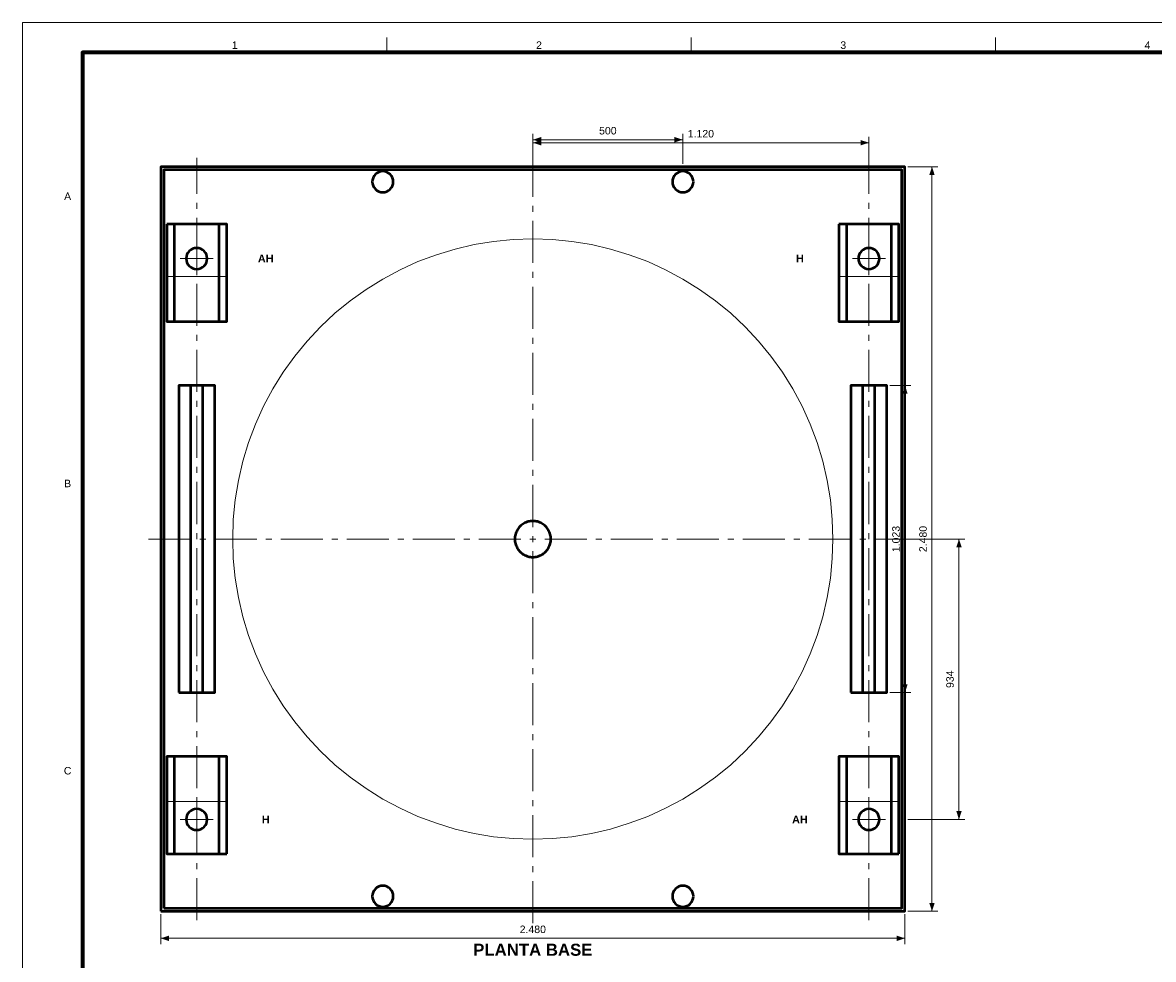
# Model space of a CAD drawing. Header units: millimetres. Extents: x 0 to 841, y 0 to 594.
# Tile 2 of 5: x 0 to 377, y 282 to 594. Entities that reach past the tile are written whole.
import ezdxf
from ezdxf.enums import TextEntityAlignment as Align

# ---------------------------------------------------------------- set-up
doc = ezdxf.new("R2010")
doc.units = ezdxf.units.MM
doc.linetypes.add('EJE', pattern=[22, 14, -3, 2, -3])
doc.linetypes.add('FANTASMA', pattern=[26, 14, -3, 2, -2, 2, -3])
for name, color, linetype, lineweight in [('COTA', 7, 'CONTINUOUS', 18), ('EJE', 7, 'EJE', 18), ('FANT', 7, 'FANTASMA', 18), ('FINA', 7, 'CONTINUOUS', 18), ('MARCO', 7, 'CONTINUOUS', 70), ('TXT', 7, 'CONTINUOUS', 25), ('VIS', 7, 'CONTINUOUS', 50)]:
    doc.layers.add(name, color=color, linetype=linetype, lineweight=lineweight)
doc.styles.add('STD', font='LiberationSans-Regular.ttf')
doc.styles.add('STDB', font='LiberationSans-Bold.ttf')

msp = doc.modelspace()

# ---------------------------------------------------------------- linework, layer by layer
at = {"layer": 'COTA'}
for p, q in [((170, 547), (170, 557)), ((170, 547), (170, 556)), ((170, 555), (220, 555)), ((170, 554), (282, 554)), ((220, 547), (220, 557)), ((282, 547), (282, 556)), ((295, 546), (305, 546)), ((303, 298), (303, 546)), ((289, 473.16), (296, 473.16)), ((294, 370.84), (294, 473.16)), ((295, 422), (314, 422)), ((312, 422), (312, 328.59)), ((289, 370.84), (296, 370.84)), ((295, 328.59), (314, 328.59)), ((295, 298), (305, 298)), ((46, 297), (46, 287)), ((294, 297), (294, 287)), ((46, 289), (294, 289))]:
    msp.add_line(p, q, dxfattribs=at)
for points in [[(170, 555), (172.8, 554.1), (172.8, 555.9)], [(170, 554), (172.8, 553.1), (172.8, 554.9)], [(220, 555), (217.2, 555.9), (217.2, 554.1)], [(282, 554), (279.2, 554.9), (279.2, 553.1)], [(303, 546), (302.1, 543.2), (303.9, 543.2)], [(294, 473.16), (293.1, 470.36), (294.9, 470.36)], [(312, 422), (311.1, 419.2), (312.9, 419.2)], [(294, 370.84), (294.9, 373.64), (293.1, 373.64)], [(312, 328.59), (312.9, 331.39), (311.1, 331.39)], [(303, 298), (303.9, 300.8), (302.1, 300.8)], [(46, 289), (48.8, 288.1), (48.8, 289.9)], [(294, 289), (291.2, 289.9), (291.2, 288.1)]]:
    msp.add_solid(points, dxfattribs=at)
at = {"layer": 'EJE'}
for p, q in [((58, 295), (58, 549)), ((170, 294), (170, 550)), ((282, 295), (282, 549)), ((58, 509.91), (58, 520.91)), ((282, 509.91), (282, 520.91)), ((52.5, 515.41), (63.5, 515.41)), ((276.5, 515.41), (287.5, 515.41)), ((42, 422), (298, 422)), ((58, 323.09), (58, 334.09)), ((282, 323.09), (282, 334.09)), ((52.5, 328.59), (63.5, 328.59)), ((276.5, 328.59), (287.5, 328.59))]:
    msp.add_line(p, q, dxfattribs=at)
at = {"layer": 'FANT'}
msp.add_lwpolyline([(270, 422), (269.79, 428.54), (269.14, 435.05), (268.08, 441.51), (266.59, 447.88), (264.69, 454.14), (262.39, 460.27), (259.69, 466.23), (256.6, 472), (253.15, 477.56), (249.34, 482.88), (245.18, 487.93), (240.71, 492.71), (235.93, 497.18), (230.88, 501.34), (225.56, 505.15), (220, 508.6), (214.23, 511.69), (208.27, 514.39), (202.14, 516.69), (195.88, 518.59), (189.51, 520.08), (183.05, 521.14), (176.54, 521.79), (170, 522), (163.46, 521.79), (156.95, 521.14), (150.49, 520.08), (144.12, 518.59), (137.86, 516.69), (131.73, 514.39), (125.77, 511.69), (120, 508.6), (114.44, 505.15), (109.12, 501.34), (104.07, 497.18), (99.29, 492.71), (94.82, 487.93), (90.66, 482.88), (86.85, 477.56), (83.4, 472), (80.31, 466.23), (77.61, 460.27), (75.31, 454.14), (73.41, 447.88), (71.92, 441.51), (70.86, 435.05), (70.21, 428.54), (70, 422), (70.21, 415.46), (70.86, 408.95), (71.92, 402.49), (73.41, 396.12), (75.31, 389.86), (77.61, 383.73), (80.31, 377.77), (83.4, 372), (86.85, 366.44), (90.66, 361.12), (94.82, 356.07), (99.29, 351.29), (104.07, 346.82), (109.12, 342.66), (114.44, 338.85), (120, 335.4), (125.77, 332.31), (131.73, 329.61), (137.86, 327.31), (144.12, 325.41), (150.49, 323.92), (156.95, 322.86), (163.46, 322.21), (170, 322), (176.54, 322.21), (183.05, 322.86), (189.51, 323.92), (195.88, 325.41), (202.14, 327.31), (208.27, 329.61), (214.23, 332.31), (220, 335.4), (225.56, 338.85), (230.88, 342.66), (235.93, 346.82), (240.71, 351.29), (245.18, 356.07), (249.34, 361.12), (253.15, 366.44), (256.6, 372), (259.69, 377.77), (262.39, 383.73), (264.69, 389.86), (266.59, 396.12), (268.08, 402.49), (269.14, 408.95), (269.79, 415.46), (270, 422)], dxfattribs=at)
at = {"layer": 'FINA'}
for p, q in [((121.38, 584), (121.38, 589)), ((222.75, 584), (222.75, 589)), ((324.12, 584), (324.12, 589))]:
    msp.add_line(p, q, dxfattribs=at)
for points in [[(0, 0), (841, 0), (841, 594), (0, 594)], [(48, 526.91), (48, 509.41), (68, 509.41), (68, 526.91)], [(272, 526.91), (272, 509.41), (292, 509.41), (292, 526.91)], [(68, 317.09), (68, 334.59), (48, 334.59), (48, 317.09)], [(292, 317.09), (292, 334.59), (272, 334.59), (272, 317.09)]]:
    msp.add_lwpolyline(points, close=True, dxfattribs=at)
at = {"layer": 'MARCO'}
msp.add_lwpolyline([(20, 10), (831, 10), (831, 584), (20, 584)], close=True, dxfattribs=at)
at = {"layer": 'VIS'}
for p, q in [((56, 370.84), (56, 473.16)), ((60, 370.84), (60, 473.16)), ((280, 370.84), (280, 473.16)), ((284, 370.84), (284, 473.16))]:
    msp.add_line(p, q, dxfattribs=at)
for points in [[(46, 298), (294, 298), (294, 546), (46, 546)], [(47, 299), (293, 299), (293, 545), (47, 545)], [(48, 526.91), (48, 494.41), (68, 494.41), (68, 526.91)], [(50.5, 526.91), (50.5, 494.41), (65.5, 494.41), (65.5, 526.91)], [(272, 526.91), (272, 494.41), (292, 494.41), (292, 526.91)], [(274.5, 526.91), (274.5, 494.41), (289.5, 494.41), (289.5, 526.91)], [(52, 370.84), (64, 370.84), (64, 473.16), (52, 473.16)], [(276, 370.84), (288, 370.84), (288, 473.16), (276, 473.16)], [(68, 317.09), (68, 349.59), (48, 349.59), (48, 317.09)], [(65.5, 317.09), (65.5, 349.59), (50.5, 349.59), (50.5, 317.09)], [(292, 317.09), (292, 349.59), (272, 349.59), (272, 317.09)], [(289.5, 317.09), (289.5, 349.59), (274.5, 349.59), (274.5, 317.09)]]:
    msp.add_lwpolyline(points, close=True, dxfattribs=at)
for points in [[(123.5, 541), (123.43, 541.68), (123.23, 542.34), (122.91, 542.94), (122.47, 543.47), (121.94, 543.91), (121.34, 544.23), (120.68, 544.43), (120, 544.5), (119.32, 544.43), (118.66, 544.23), (118.06, 543.91), (117.53, 543.47), (117.09, 542.94), (116.77, 542.34), (116.57, 541.68), (116.5, 541), (116.57, 540.32), (116.77, 539.66), (117.09, 539.06), (117.53, 538.53), (118.06, 538.09), (118.66, 537.77), (119.32, 537.57), (120, 537.5), (120.68, 537.57), (121.34, 537.77), (121.94, 538.09), (122.47, 538.53), (122.91, 539.06), (123.23, 539.66), (123.43, 540.32), (123.5, 541)], [(223.5, 541), (223.43, 541.68), (223.23, 542.34), (222.91, 542.94), (222.47, 543.47), (221.94, 543.91), (221.34, 544.23), (220.68, 544.43), (220, 544.5), (219.32, 544.43), (218.66, 544.23), (218.06, 543.91), (217.53, 543.47), (217.09, 542.94), (216.77, 542.34), (216.57, 541.68), (216.5, 541), (216.57, 540.32), (216.77, 539.66), (217.09, 539.06), (217.53, 538.53), (218.06, 538.09), (218.66, 537.77), (219.32, 537.57), (220, 537.5), (220.68, 537.57), (221.34, 537.77), (221.94, 538.09), (222.47, 538.53), (222.91, 539.06), (223.23, 539.66), (223.43, 540.32), (223.5, 541)], [(61.5, 515.41), (61.43, 516.1), (61.23, 516.75), (60.91, 517.36), (60.47, 517.89), (59.94, 518.32), (59.34, 518.65), (58.68, 518.85), (58, 518.91), (57.32, 518.85), (56.66, 518.65), (56.06, 518.32), (55.53, 517.89), (55.09, 517.36), (54.77, 516.75), (54.57, 516.1), (54.5, 515.41), (54.57, 514.73), (54.77, 514.07), (55.09, 513.47), (55.53, 512.94), (56.06, 512.5), (56.66, 512.18), (57.32, 511.98), (58, 511.91), (58.68, 511.98), (59.34, 512.18), (59.94, 512.5), (60.47, 512.94), (60.91, 513.47), (61.23, 514.07), (61.43, 514.73), (61.5, 515.41)], [(285.5, 515.41), (285.43, 516.1), (285.23, 516.75), (284.91, 517.36), (284.47, 517.89), (283.94, 518.32), (283.34, 518.65), (282.68, 518.85), (282, 518.91), (281.32, 518.85), (280.66, 518.65), (280.06, 518.32), (279.53, 517.89), (279.09, 517.36), (278.77, 516.75), (278.57, 516.1), (278.5, 515.41), (278.57, 514.73), (278.77, 514.07), (279.09, 513.47), (279.53, 512.94), (280.06, 512.5), (280.66, 512.18), (281.32, 511.98), (282, 511.91), (282.68, 511.98), (283.34, 512.18), (283.94, 512.5), (284.47, 512.94), (284.91, 513.47), (285.23, 514.07), (285.43, 514.73), (285.5, 515.41)], [(176, 422), (175.99, 422.39), (175.95, 422.78), (175.88, 423.17), (175.8, 423.55), (175.68, 423.93), (175.54, 424.3), (175.38, 424.65), (175.2, 425), (174.99, 425.33), (174.76, 425.65), (174.51, 425.96), (174.24, 426.24), (173.96, 426.51), (173.65, 426.76), (173.33, 426.99), (173, 427.2), (172.65, 427.38), (172.3, 427.54), (171.93, 427.68), (171.55, 427.8), (171.17, 427.88), (170.78, 427.95), (170.39, 427.99), (170, 428), (169.61, 427.99), (169.22, 427.95), (168.83, 427.88), (168.45, 427.8), (168.07, 427.68), (167.7, 427.54), (167.35, 427.38), (167, 427.2), (166.67, 426.99), (166.35, 426.76), (166.04, 426.51), (165.76, 426.24), (165.49, 425.96), (165.24, 425.65), (165.01, 425.33), (164.8, 425), (164.62, 424.65), (164.46, 424.3), (164.32, 423.93), (164.2, 423.55), (164.12, 423.17), (164.05, 422.78), (164.01, 422.39), (164, 422), (164.01, 421.61), (164.05, 421.22), (164.12, 420.83), (164.2, 420.45), (164.32, 420.07), (164.46, 419.7), (164.62, 419.35), (164.8, 419), (165.01, 418.67), (165.24, 418.35), (165.49, 418.04), (165.76, 417.76), (166.04, 417.49), (166.35, 417.24), (166.67, 417.01), (167, 416.8), (167.35, 416.62), (167.7, 416.46), (168.07, 416.32), (168.45, 416.2), (168.83, 416.12), (169.22, 416.05), (169.61, 416.01), (170, 416), (170.39, 416.01), (170.78, 416.05), (171.17, 416.12), (171.55, 416.2), (171.93, 416.32), (172.3, 416.46), (172.65, 416.62), (173, 416.8), (173.33, 417.01), (173.65, 417.24), (173.96, 417.49), (174.24, 417.76), (174.51, 418.04), (174.76, 418.35), (174.99, 418.67), (175.2, 419), (175.38, 419.35), (175.54, 419.7), (175.68, 420.07), (175.8, 420.45), (175.88, 420.83), (175.95, 421.22), (175.99, 421.61), (176, 422)], [(61.5, 328.59), (61.43, 329.27), (61.23, 329.93), (60.91, 330.53), (60.47, 331.06), (59.94, 331.5), (59.34, 331.82), (58.68, 332.02), (58, 332.09), (57.32, 332.02), (56.66, 331.82), (56.06, 331.5), (55.53, 331.06), (55.09, 330.53), (54.77, 329.93), (54.57, 329.27), (54.5, 328.59), (54.57, 327.9), (54.77, 327.25), (55.09, 326.64), (55.53, 326.11), (56.06, 325.68), (56.66, 325.35), (57.32, 325.15), (58, 325.09), (58.68, 325.15), (59.34, 325.35), (59.94, 325.68), (60.47, 326.11), (60.91, 326.64), (61.23, 327.25), (61.43, 327.9), (61.5, 328.59)], [(285.5, 328.59), (285.43, 329.27), (285.23, 329.93), (284.91, 330.53), (284.47, 331.06), (283.94, 331.5), (283.34, 331.82), (282.68, 332.02), (282, 332.09), (281.32, 332.02), (280.66, 331.82), (280.06, 331.5), (279.53, 331.06), (279.09, 330.53), (278.77, 329.93), (278.57, 329.27), (278.5, 328.59), (278.57, 327.9), (278.77, 327.25), (279.09, 326.64), (279.53, 326.11), (280.06, 325.68), (280.66, 325.35), (281.32, 325.15), (282, 325.09), (282.68, 325.15), (283.34, 325.35), (283.94, 325.68), (284.47, 326.11), (284.91, 326.64), (285.23, 327.25), (285.43, 327.9), (285.5, 328.59)], [(123.5, 303), (123.43, 303.68), (123.23, 304.34), (122.91, 304.94), (122.47, 305.47), (121.94, 305.91), (121.34, 306.23), (120.68, 306.43), (120, 306.5), (119.32, 306.43), (118.66, 306.23), (118.06, 305.91), (117.53, 305.47), (117.09, 304.94), (116.77, 304.34), (116.57, 303.68), (116.5, 303), (116.57, 302.32), (116.77, 301.66), (117.09, 301.06), (117.53, 300.53), (118.06, 300.09), (118.66, 299.77), (119.32, 299.57), (120, 299.5), (120.68, 299.57), (121.34, 299.77), (121.94, 300.09), (122.47, 300.53), (122.91, 301.06), (123.23, 301.66), (123.43, 302.32), (123.5, 303)], [(223.5, 303), (223.43, 303.68), (223.23, 304.34), (222.91, 304.94), (222.47, 305.47), (221.94, 305.91), (221.34, 306.23), (220.68, 306.43), (220, 306.5), (219.32, 306.43), (218.66, 306.23), (218.06, 305.91), (217.53, 305.47), (217.09, 304.94), (216.77, 304.34), (216.57, 303.68), (216.5, 303), (216.57, 302.32), (216.77, 301.66), (217.09, 301.06), (217.53, 300.53), (218.06, 300.09), (218.66, 299.77), (219.32, 299.57), (220, 299.5), (220.68, 299.57), (221.34, 299.77), (221.94, 300.09), (222.47, 300.53), (222.91, 301.06), (223.23, 301.66), (223.43, 302.32), (223.5, 303)]]:
    msp.add_lwpolyline(points, dxfattribs=at)

# ---------------------------------------------------------------- texts
at = {"layer": 'TXT'}
for s, height, style, p in [('2', 2.5, 'STD', (172.06, 586.5)), ('3', 2.5, 'STD', (273.44, 586.5)), ('1', 2.5, 'STD', (70.69, 586.5)), ('4', 2.5, 'STD', (374.81, 586.5)), ('A', 2.5, 'STD', (15, 536.17)), ('AH', 2.6, 'STDB', (81, 515.41)), ('H', 2.6, 'STDB', (259, 515.41)), ('B', 2.5, 'STD', (15, 440.5)), ('C', 2.5, 'STD', (15, 344.83)), ('H', 2.6, 'STDB', (81, 328.59)), ('AH', 2.6, 'STDB', (259, 328.59))]:
    msp.add_text(s, height=height, dxfattribs=dict(at, style=style)).set_placement(p, align=Align.MIDDLE_CENTER)
for s, height, style, p in [('500', 2.5, 'STD', (195, 556)), ('1.120', 2.5, 'STD', (226, 555)), ('2.480', 2.5, 'STD', (170, 290)), ('PLANTA BASE', 4, 'STDB', (170, 282))]:
    msp.add_text(s, height=height, dxfattribs=dict(at, style=style)).set_placement(p, align=Align.BOTTOM_CENTER)
at = {"layer": 'TXT', "style": 'STD'}
for s, p in [('1.023', (293, 422)), ('2.480', (302, 422)), ('934', (311, 375.29))]:
    msp.add_text(s, height=2.5, rotation=90, dxfattribs=at).set_placement(p, align=Align.BOTTOM_CENTER)

doc.saveas('drawing.dxf')
